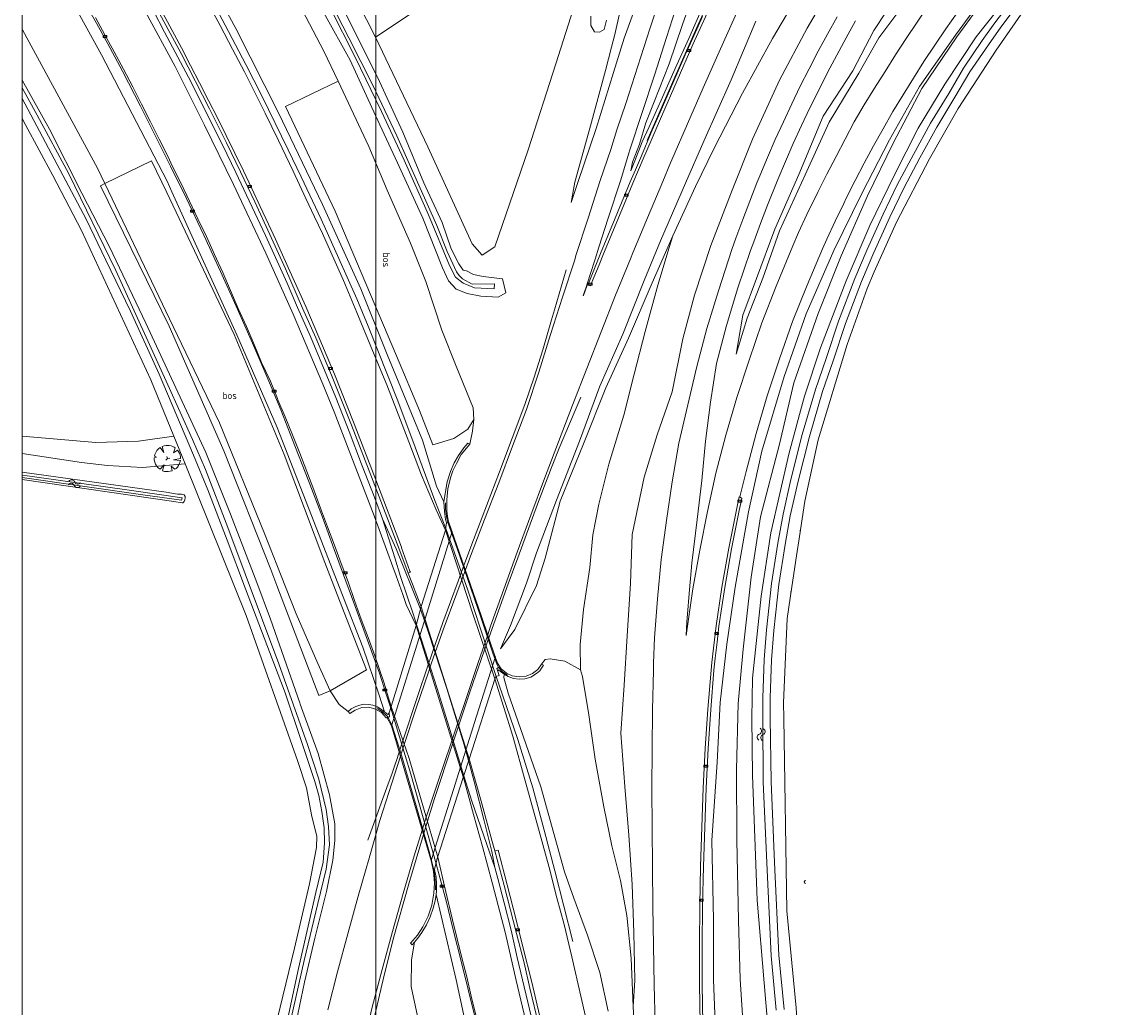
# Model space of a CAD drawing. Header units: metres. Extents: x 232777 to 233627, y 552866 to 554495.
# Tile 12 of 26: x 232778 to 233059, y 553926 to 554177. Entities that reach past the tile are written whole.
import ezdxf
from ezdxf.enums import TextEntityAlignment as Align

# ---------------------------------------------------------------- set-up
doc = ezdxf.new("R2010")
doc.units = ezdxf.units.M
doc.layers.get('0').update_dxf_attribs({"color": 251, "lineweight": 13})
doc.layers.get('Defpoints').update_dxf_attribs({"color": 241, "lineweight": 13})
for name, color, linetype, lineweight in [('B04_Kunstwerk', 7, 'Continuous', 13), ('B45_Kunstwerk_niveau1', 7, 'Continuous', 13), ('Q09_Vangrail', 251, 'BV-GELEIDERAIL', 13), ('Q20_Straatkolk_hart', 251, 'Continuous', 13), ('Q26_Boom', 76, 'Continuous', 13), ('S05_Water', 144, 'Continuous', 13), ('T02_Raster', 251, 'IE-TERREINAFSCHEIDING-KUNSTMATIG-OPEN', 13), ('T03_Hek', 251, 'IE-TERREINAFSCHEIDING-KUNSTMATIG-OPEN', 13), ('T08_Kantbos', 76, 'Continuous', 13), ('T09_Insteek_sloot', 144, 'Continuous', 13), ('T10_Cultuurscheiding', 251, 'Continuous', 13), ('T12_Taludlijn_Cultuurscheiding', 251, 'Continuous', 13), ('T13_Taludlijn', 251, 'Continuous', 13), ('T15_BGTcultuurscheiding', 251, 'Continuous', 13), ('T26_Onderdoorgang_topo', 251, 'Continuous', 13), ('V01_Kantgeslverh', 251, 'Continuous', 13), ('V25_Kantverharding_niveau1', 251, 'Continuous', 13), ('W11_Waterlijn', 144, 'Continuous', 13)]:
    doc.layers.add(name, color=color, linetype=linetype, lineweight=lineweight)
doc.layers.add('Z04_Bosaanduiding', color=7, linetype='Continuous')
doc.styles.add('NLCS-ISO', font='NLCS-ISO.ttf', dxfattribs={"height": 2.5})
doc.linetypes.add('BV-GELEIDERAIL', pattern='A,10,-3,[108,NLCS.SHX,S=1,R=0,X=0,Y=0],-3', length=16)
doc.linetypes.add('IE-TERREINAFSCHEIDING-KUNSTMATIG-OPEN', pattern='A,7,-1.5,[67,NLCS.SHX,S=0.75,R=0,X=0,Y=0],-1.5', length=10)

# ---------------------------------------------------------------- blocks, each defined once
blk = doc.blocks.new('Q26_boom')
for p, q in [((-0.17, -0.18), (0, 0)), ((0, 0), (-0.07, 0.2)), ((0, 0), (0.26, 0.05))]:
    blk.add_line(p, q)
blk.add_lwpolyline([(0.7, 1.14), (0.8, 1.07), (0.61, 0.58), (1.03, 0.85), (1.16, 0.66), (1.23, 0.54), (1.29, 0.36), (1.33, 0.16), (1.33, 0.01), (0.61, -0.15), (1.32, -0.21), (1.27, -0.41), (1.21, -0.58), (1.12, -0.73), (1.02, -0.87), (0.88, -1.01), (0.76, -1.1), (0.37, -0.78), (0.5, -1.24), (0.3, -1.3), (0.08, -1.33), (-0.11, -1.33), (-0.28, -1.31), (-0.49, -1.24), (-0.34, -0.66), (-0.75, -1.1), (-0.95, -0.94), (-1.1, -0.76), (-1.21, -0.57), (-1.29, -0.37), (-1.33, -0.15), (-1.33, 0.06), (-1.1, 0.12), (-1.31, 0.22), (-1.26, 0.42), (-1.19, 0.61), (-1.07, 0.8), (-0.91, 0.97), (-0.72, 1.12), (-0.36, 0.6), (-0.54, 1.22), (-0.33, 1.3), (-0.14, 1.33), (0.05, 1.33), (0.19, 1.32), (0.37, 1.28), (0.55, 1.22)], close=True)
blk = doc.blocks.new('Q20_STRAATKOLK_HART')
at = {"color": 0}
for p, q in [((-0.5, 0.25), (-0.5, -0.25)), ((0.5, 0.25), (-0.5, 0.25)), ((0.5, 0.25), (0.5, -0.25)), ((0.5, -0.25), (-0.5, -0.25))]:
    blk.add_line(p, q, dxfattribs=at)
blk.add_circle((0, 0), 0.245, dxfattribs=at)
blk = doc.blocks.new('S05')
for centre, start, end in [((-0.75, 0.05), 28.0726, 151.9276), ((0.75, 0.85), 208.0726, 331.9276), ((-0.75, -0.85), 28.0726, 151.9276), ((0.75, -0.05), 208.0726, 331.9276)]:
    blk.add_arc(centre, 0.85, start, end)

msp = doc.modelspace()

# ---------------------------------------------------------------- linework, layer by layer
at = {"layer": 'B04_Kunstwerk'}
for points in [[(232885.85, 554049.63), (232885.53, 554050.55), (232885.29, 554052.56), (232885.14, 554055.04), (232885.44, 554057.15), (232885.98, 554060.08), (232886.82, 554062.72), (232887.74, 554064.92), (232888.86, 554066.84), (232890.21, 554068.72), (232891.27, 554069.96), (232891.72, 554069.7), (232889.58, 554067.03), (232888.32, 554064.73), (232887.42, 554062.86), (232886.84, 554061.15), (232886.16, 554058.28), (232885.87, 554055.49), (232885.88, 554052.63), (232886.14, 554050.74), (232886.44, 554049.78)], [(232899.35, 554013), (232899.73, 554012.56), (232901.06, 554011.42), (232902.54, 554010.76), (232904.29, 554010.5), (232906.05, 554010.66), (232907.71, 554011.31), (232909.01, 554012.34), (232909.96, 554013.74), (232910.46, 554013.45), (232909.99, 554012.66), (232909.53, 554012.03), (232908.7, 554011.32), (232907.27, 554010.44), (232905.72, 554010.01), (232904.33, 554009.89), (232902.84, 554010.1), (232901.49, 554010.57), (232900.49, 554011.16), (232899.52, 554011.83), (232899.02, 554012.3), (232898.85, 554011.84)], [(232870.75, 554000.05), (232870.5, 554000.1), (232869.28, 554001.39), (232867.79, 554002.3), (232866.08, 554002.75), (232864.3, 554002.65), (232862.55, 554002.03), (232861.2, 554001.16), (232860.77, 554001.67), (232861.52, 554002.32), (232862.72, 554002.96), (232863.75, 554003.32), (232864.87, 554003.5), (232866.04, 554003.44), (232867.09, 554003.29), (232868.18, 554002.9), (232869.02, 554002.39), (232870.04, 554001.58), (232870.85, 554000.89), (232871.22, 554001.34)], [(232882.85, 553961.09), (232883.16, 553959.5), (232883.28, 553957.82), (232883.26, 553956.05), (232883.15, 553955.1), (232882.9, 553953.51), (232882.38, 553951.62), (232881.64, 553949.46), (232880.71, 553947.41), (232879.54, 553945.43), (232878.53, 553943.98), (232877.65, 553942.99), (232877.1, 553942.35), (232876.66, 553942.74), (232878.4, 553944.78), (232879.82, 553946.9), (232881.13, 553949.57), (232882.04, 553952.38), (232882.62, 553955.43), (232882.72, 553958.09), (232882.47, 553960.95)]]:
    msp.add_lwpolyline(points, dxfattribs=at)
at = {"layer": 'B45_Kunstwerk_niveau1'}
for points in [[(232871.22, 554001.34), (232871.77, 554002.94), (232878.1, 554023.57), (232879.39, 554028.37), (232885.58, 554047.84), (232885.85, 554049.63)], [(232885.85, 554049.63), (232886.19, 554049.72), (232886.44, 554049.78)], [(232886.44, 554049.78), (232894.6, 554026.1), (232898.22, 554015.61), (232898.77, 554014.01), (232899.35, 554013)], [(232899.35, 554013), (232899.08, 554012.87), (232898.59, 554012.64), (232899.18, 554010.82), (232898.33, 554010.54), (232898.09, 554009.91), (232891.58, 553989.58), (232890.06, 553984.92), (232883.56, 553964.56), (232882.74, 553961.58), (232882.85, 553961.09)], [(232870.75, 554000.05), (232870.96, 554000.17)], [(232870.96, 554000.17), (232871.35, 554000.4), (232871.22, 554001.34)], [(232882.47, 553960.95), (232881.97, 553963.46), (232871.79, 553998.06), (232870.75, 554000.05)], [(232882.68, 553961.03), (232882.47, 553960.95)], [(232882.85, 553961.09), (232882.68, 553961.03)]]:
    msp.add_lwpolyline(points, dxfattribs=at)
at = {"layer": 'Defpoints'}
for points in [[(232777.83, 552874.49), (232777.83, 554490.49), (233626.33, 554490.49), (233626.33, 552874.49)], [(232867.83, 554400.49), (233536.33, 554400.49), (233536.33, 552964.49), (232867.83, 552964.49)]]:
    msp.add_lwpolyline(points, close=True, dxfattribs=at)
at = {"layer": 'Q09_Vangrail'}
for points in [[(232949.83, 554176.45), (232957.35, 554193.01)], [(232829.52, 554176.26), (232824.32, 554186.11)], [(232796.73, 554176.78), (232792.77, 554183.85)], [(232814.1, 554174.52), (232811.25, 554179.89)], [(232800.14, 554170.56), (232796.73, 554176.78)], [(232820.87, 554161.82), (232814.1, 554174.52)], [(232834.72, 554166.27), (232829.52, 554176.26)], [(232943.93, 554163.08), (232949.83, 554176.45)], [(232803.39, 554164.59), (232800.14, 554170.56)], [(232838.83, 554158.31), (232834.72, 554166.27)], [(232807.92, 554155.71), (232803.39, 554164.59)], [(232936.89, 554146.9), (232943.93, 554163.08)], [(232823.82, 554155.73), (232820.87, 554161.82)], [(232845.56, 554144.58), (232838.83, 554158.31)], [(232812.14, 554147.37), (232807.92, 554155.71)], [(232828.8, 554145.81), (232823.82, 554155.73)], [(232815.59, 554140.43), (232812.14, 554147.37)], [(232832.24, 554138.79), (232828.8, 554145.81)], [(232848.82, 554137.73), (232845.56, 554144.58)], [(232819.54, 554132.37), (232815.59, 554140.43)], [(232839.75, 554122.79), (232832.24, 554138.79)], [(232853.96, 554126.94), (232848.82, 554137.73)], [(232824.08, 554122.82), (232819.54, 554132.37)], [(232858.44, 554116.96), (232853.96, 554126.94)], [(232828.32, 554113.63), (232824.08, 554122.82)], [(232845.24, 554110.63), (232839.75, 554122.79)], [(232862.97, 554106.67), (232858.44, 554116.96)], [(232832.34, 554104.76), (232828.32, 554113.63)], [(232913.26, 554103.9), (232916.24, 554114.06)], [(232847.92, 554104.45), (232845.24, 554110.63)], [(232837.08, 554094.03), (232832.34, 554104.76)], [(232851.24, 554097.09), (232847.92, 554104.45)], [(232865.87, 554099.71), (232862.97, 554106.67)], [(232911.43, 554097.51), (232912.54, 554101.34)], [(232912.54, 554101.34), (232913.26, 554103.9)], [(232873.25, 554081.17), (232865.87, 554099.71)], [(232857.64, 554081.52), (232851.24, 554097.09)], [(232910.29, 554093.67), (232911.43, 554097.51)], [(232840.35, 554086.33), (232837.08, 554094.03)], [(232908.11, 554086.69), (232910.29, 554093.67)], [(232843.63, 554078.41), (232840.35, 554086.33)], [(232905.74, 554079.74), (232908.11, 554086.69)], [(232914.48, 554068.63), (232919.95, 554081.67)], [(232861.02, 554072.89), (232857.64, 554081.52)], [(232877.22, 554070.51), (232873.25, 554081.17)], [(232899.33, 554062.61), (232905.74, 554079.74)], [(232846.66, 554070.76), (232843.63, 554078.41)], [(232850.58, 554060.61), (232846.66, 554070.76)], [(232864.22, 554064.56), (232861.02, 554072.89)], [(232882.82, 554055.32), (232877.22, 554070.51)], [(232912.5, 554063.74), (232914.48, 554068.63)], [(232867.61, 554055.91), (232864.22, 554064.56)], [(232892.7, 554045.32), (232899.33, 554062.61)], [(232908.98, 554054.42), (232912.5, 554063.74)], [(232854.26, 554051.13), (232850.58, 554060.61)], [(232869.56, 554050.7), (232867.61, 554055.91)], [(232885.64, 554048.21), (232882.82, 554055.32)], [(232903.92, 554040.79), (232908.98, 554054.42)], [(232857.27, 554042.88), (232854.26, 554051.13)], [(232872.64, 554040.78), (232869.56, 554050.7)], [(232873.03, 554043.02), (232869.56, 554050.7)], [(232891.25, 554032.57), (232885.64, 554048.21)], [(232890.23, 554038.79), (232892.7, 554045.32)], [(232859.6, 554036.45), (232857.27, 554042.88)], [(232879.04, 554028.17), (232873.03, 554043.02)], [(232874.14, 554036.01), (232872.64, 554040.78)], [(232901.48, 554034.12), (232903.92, 554040.79)], [(232862.2, 554029.32), (232859.6, 554036.45)], [(232875.72, 554031.27), (232874.14, 554036.01)], [(232896.56, 554020.41), (232901.48, 554034.12)], [(232877.29, 554026.52), (232875.72, 554031.27)], [(232894.48, 554022.74), (232891.25, 554032.57)], [(232866.04, 554018.89), (232862.2, 554029.32)], [(232878.16, 554023.79), (232877.29, 554026.52)], [(232879.21, 554027.71), (232879.05, 554028.16)], [(232881.26, 554021.76), (232879.21, 554027.71)], [(232880.37, 554017), (232878.16, 554023.79)], [(232898.48, 554010.59), (232894.48, 554022.74)], [(232885.91, 554007.51), (232881.26, 554021.76)], [(232868.77, 554011.4), (232866.04, 554018.89)], [(232883.43, 554007.49), (232880.37, 554017)], [(232870.41, 554006.37), (232868.77, 554011.4)], [(232898.48, 554010.59), (232900.09, 554005.95)], [(232871.63, 554002.55), (232870.41, 554006.37)], [(232886.43, 553997.95), (232883.43, 554007.49)], [(232890.28, 553993.16), (232885.91, 554007.51)], [(232900.09, 554005.95), (232904, 553994.55)], [(232871.63, 554002.55), (232873.83, 553995.24)], [(232890.19, 553985.34), (232886.43, 553997.95)], [(232873.83, 553995.24), (232876.73, 553985.73)], [(232904, 553994.55), (232907.76, 553982.22)], [(232891.45, 553989.2), (232890.28, 553993.16)], [(232872.76, 553988.28), (232873.07, 553989.19)], [(232873.07, 553989.19), (232873.77, 553991.32)], [(232892.95, 553983.53), (232891.45, 553989.2)], [(232872.76, 553988.28), (232871.9, 553985.76)], [(232871.9, 553985.76), (232870.99, 553983.25)], [(232876.73, 553985.73), (232883.22, 553962.93)], [(232892.29, 553978.82), (232890.19, 553985.34)], [(232895.39, 553973.83), (232892.95, 553983.53)], [(232870.99, 553983.25), (232869.63, 553979.52)], [(232907.76, 553982.22), (232910.69, 553971.49)], [(232869.63, 553979.52), (232865.77, 553968.96)], [(232896.75, 553965.85), (232892.29, 553978.82)], [(232897.37, 553966.03), (232895.39, 553973.83)], [(232876.24, 553957.87), (232879.94, 553970.35)], [(232910.69, 553971.49), (232913.35, 553961.17)], [(232898.13, 553961.98), (232896.75, 553965.85)], [(232898.13, 553961.98), (232897.37, 553966.03)], [(232883.22, 553962.93), (232884.14, 553959.4)], [(232898.13, 553961.98), (232898.84, 553959.21)], [(232913.35, 553961.17), (232917.98, 553943.15)], [(232884.14, 553959.4), (232885.69, 553953.49)], [(232898.84, 553959.21), (232900.52, 553952.97)], [(232872.28, 553943.73), (232876.24, 553957.87)], [(232885.69, 553953.49), (232887.55, 553945.8)], [(232900.52, 553952.97), (232902.23, 553946.06)], [(232887.55, 553945.8), (232889.54, 553938.15)], [(232902.23, 553946.06), (232903.83, 553939.1)], [(232870.94, 553938.61), (232872.28, 553943.73)], [(232870.94, 553938.61), (232870.28, 553935.96)], [(232903.83, 553939.1), (232907.82, 553922)], [(232870.28, 553935.96), (232869.68, 553933.47)], [(232889.54, 553938.15), (232891.31, 553930.93)], [(232869.68, 553933.47), (232868.74, 553929.51)], [(232891.31, 553930.93), (232893.58, 553921.7)], [(232868.74, 553929.51), (232865.75, 553916.38)]]:
    msp.add_lwpolyline(points, dxfattribs=at)
at = {"layer": 'T02_Raster'}
for points in [[(232920.61, 554188.29), (232913.63, 554166.45), (232906.62, 554144.58), (232898.14, 554119.91), (232894.87, 554117.78), (232892.35, 554120.69), (232881.02, 554145.32), (232867.73, 554173.21), (232860.8, 554186.97)], [(232975.84, 554047.7), (232975.74, 554047.72)], [(232973.33, 554032.15), (232973.47, 554032.13)]]:
    msp.add_lwpolyline(points, dxfattribs=at)
at = {"layer": 'T03_Hek'}
for points in [[(232885.54, 554054.78), (232885.57, 554053.16)], [(232885.57, 554053.16), (232885.87, 554050.78)], [(232885.87, 554050.78), (232886.19, 554049.72)], [(232886.19, 554049.72), (232888.5, 554043.12)], [(232888.5, 554043.12), (232893.82, 554027.87)], [(232893.82, 554027.87), (232894.39, 554026.16)], [(232894.39, 554026.16), (232897.6, 554016.54)], [(232897.6, 554016.54), (232898.68, 554013.51)], [(232898.68, 554013.51), (232899.08, 554012.87)], [(232899.08, 554012.87), (232899.29, 554012.58)], [(232899.29, 554012.58), (232900.1, 554011.8)], [(232900.1, 554011.8), (232901.37, 554010.95)], [(232869.64, 554001.54), (232868.29, 554002.43)], [(232870.62, 554000.54), (232869.64, 554001.54)], [(232870.96, 554000.17), (232870.62, 554000.54)], [(232871.92, 553998.28), (232870.96, 554000.17)], [(232874.33, 553990.53), (232871.92, 553998.28)], [(232878.26, 553977.11), (232874.33, 553990.53)], [(232881.54, 553965.47), (232878.26, 553977.11)], [(232882.68, 553961.03), (232881.54, 553965.47)], [(232882.96, 553958.57), (232882.68, 553961.03)], [(232882.98, 553956.34), (232882.96, 553958.57)]]:
    msp.add_lwpolyline(points, dxfattribs=at)
at = {"layer": 'T08_Kantbos'}
for points in [[(232892.76, 554075.97), (232891.22, 554073.52), (232887.64, 554071.13), (232882.34, 554069.55), (232878.91, 554078.29), (232873.11, 554092.17), (232857.46, 554128.94), (232844.81, 554155.62), (232858.26, 554162.01), (232866.03, 554145.4), (232870.73, 554134.29), (232876.63, 554120.82), (232880.53, 554111.1), (232884.62, 554098.65), (232888.29, 554089.55), (232892.56, 554078.97), (232892.76, 554075.97)], [(232798.9, 554135.97), (232810.76, 554141.8), (232814.62, 554133.7), (232831.79, 554097.57), (232844.53, 554067.06), (232854.88, 554039.61), (232858.03, 554031.46), (232865.43, 554012.31), (232856.24, 554006.93)], [(232856.24, 554006.93), (232853.29, 554005.71), (232842.67, 554033.7), (232841.11, 554037.79), (232829.19, 554067.96), (232815.26, 554099.73), (232811.45, 554107.51), (232797.8, 554135.43), (232798.9, 554135.97)], [(232777.83, 554071.75), (232796.59, 554070.09), (232807.49, 554070.44), (232816.43, 554071.71)], [(232777.83, 554067.35), (232792.94, 554065.02), (232799.54, 554064.25), (232808.47, 554063.76), (232819.34, 554064.7)]]:
    msp.add_lwpolyline(points, dxfattribs=at)
at = {"layer": 'T09_Insteek_sloot'}
for points in [[(232856.54, 554186.64), (232862.99, 554173.47), (232868.26, 554163.06), (232874.66, 554149.03), (232880.05, 554136.18), (232884.73, 554126.08), (232886.97, 554119.37), (232888.95, 554115.55), (232890.07, 554113.94), (232890.86, 554113.77)], [(232968.38, 553911.62), (232964.88, 553953.7), (232963.68, 553985.48), (232963.51, 554000), (232963.66, 554010.16), (232965.85, 554031.01), (232968.3, 554047.16), (232972.88, 554067.17), (232975.63, 554077.19), (232976.91, 554081.87), (232980.95, 554094.17), (232987.49, 554111.24), (232993.54, 554125.28), (232999.68, 554138.05), (233005.84, 554150.06), (233012.55, 554161.23), (233020.59, 554173.29), (233028.43, 554183.32)], [(232969.7, 553925.7), (232968.41, 553939.52), (232967.3, 553963.18), (232966.41, 553983.8), (232966.26, 554000), (232966.28, 554005.18), (232966.65, 554014.91), (232967.24, 554022.49), (232968.48, 554034.27), (232970.13, 554044.47), (232971.43, 554051.87), (232973.45, 554060.68), (232976.33, 554072.15), (232979.69, 554083.63), (232982.39, 554091.52), (232985.58, 554100.99), (232989.67, 554111.81), (232992.8, 554119.19), (232996.89, 554128.2), (233000.49, 554135.68), (233004.6, 554143.4), (233008.96, 554151.31), (233013.57, 554158.93), (233017.36, 554165.38), (233022.13, 554172.38), (233025.35, 554176.87), (233030.3, 554183.46)], [(232890.86, 554113.77), (232892.68, 554112.84), (232895.16, 554112.32), (232900.02, 554111.74), (232900.88, 554108.19), (232898.96, 554107.08), (232894.52, 554107.32), (232891.09, 554107.99), (232888.29, 554109.11), (232886.36, 554111.22), (232884.78, 554114.51), (232879.81, 554127.22), (232873.31, 554141.23), (232867.72, 554153.34), (232861.27, 554167.34), (232854.58, 554179.4)], [(232922.54, 554178.54), (232922.55, 554176.21), (232923.47, 554174.62), (232924.75, 554174.47), (232925.96, 554175.16), (232926.54, 554177.56)], [(232847.12, 553920.6), (232849.71, 553932.79), (232852.35, 553944.02), (232855.29, 553955.89), (232856.86, 553963.83), (232857.4, 553968.83), (232857.36, 553973.1), (232856.08, 553980.48), (232853.15, 553990.98), (232849.26, 554001.69), (232848.59, 554003.56), (232848.49, 554003.84), (232841.06, 554025.17), (232837.52, 554034.45), (232830.87, 554051.89), (232824.59, 554067.55), (232809.35, 554100.5), (232800.09, 554119.93), (232793.07, 554133.53), (232784.82, 554149.82), (232777.83, 554162.28)], [(232777.83, 554152.52), (232778.67, 554150.95), (232785.65, 554138.01), (232792.99, 554124.04), (232810.55, 554086.06), (232816.43, 554071.71)], [(232816.43, 554071.71), (232819.34, 554064.7)], [(232777.83, 554062.6), (232814.52, 554057.44), (232817.34, 554057), (232818.37, 554056.97), (232819.07, 554056.76), (232819.29, 554056.39), (232819.31, 554055.99), (232819.27, 554055.54), (232819.07, 554055.07), (232818.7, 554054.77), (232818.57, 554054.76), (232816.43, 554055.14)], [(232819.34, 554064.7), (232834.83, 554026.1), (232848.03, 553988.92), (232850.19, 553982.24), (232851.49, 553975.38), (232852.81, 553969.87), (232852.73, 553967.08), (232850.92, 553957.8), (232847.11, 553941.5), (232842.77, 553923.29), (232840.66, 553911.93), (232839.52, 553906.04)], [(232816.43, 554055.14), (232777.83, 554060.69)]]:
    msp.add_lwpolyline(points, dxfattribs=at)
at = {"layer": 'T09_Insteek_sloot', "flags": 128}
msp.add_lwpolyline([(233031.78, 554182.32), (233026.86, 554175.77), (233023.66, 554171.31), (233018.93, 554164.38), (233015.17, 554157.97), (233010.57, 554150.37), (233006.24, 554142.51), (233002.16, 554134.84), (232998.58, 554127.41), (232994.51, 554118.44), (232991.4, 554111.11), (232987.34, 554100.36), (232984.16, 554090.92), (232981.47, 554083.06), (232978.13, 554071.66), (232975.27, 554060.24), (232973.26, 554051.49), (232971.97, 554044.16), (232970.33, 554034.02), (232969.1, 554022.32), (232968.52, 554014.81), (232968.14, 554005.14), (232968.13, 554000), (232968.41, 553983.85), (232969.29, 553963.27), (232970.4, 553939.66), (232971.69, 553925.87)], dxfattribs=at)
at = {"layer": 'T09_Insteek_sloot'}
msp.add_arc((232977.17, 553958.3), 0.364, 82.9749, 262.9749, dxfattribs=at)
at = {"layer": 'T10_Cultuurscheiding'}
msp.add_lwpolyline([(232928.4, 554213.78), (232920.61, 554188.29), (232913.63, 554166.45), (232906.62, 554144.58), (232898.14, 554119.91), (232894.87, 554117.78), (232892.35, 554120.69), (232881.02, 554145.32), (232867.73, 554173.21), (232907.63, 554199.9), (232928.4, 554213.78)], dxfattribs=at)
at = {"layer": 'T12_Taludlijn_Cultuurscheiding'}
for points in [[(233046.68, 554288.92), (233046.24, 554282.53), (233044.9, 554270.66), (233042.16, 554259.66), (233038.16, 554248.17), (233034.39, 554239.87), (233026.8, 554226.45), (233019.13, 554214.45), (233013.46, 554206.05), (233011.52, 554203.49), (233009.39, 554201.22), (233007.67, 554198.21), (233006.87, 554195.32), (233005.87, 554192.59), (233000.84, 554184.48), (232994.53, 554174.92), (232989.21, 554164.7), (232981.61, 554153.17), (232975.46, 554138.26), (232969.36, 554124.37), (232964.67, 554111.83), (232961.17, 554102.48), (232959.54, 554092.59)], [(232885.14, 554055.04), (232883.3, 554059.03), (232879.69, 554070.68), (232870.74, 554092.48), (232864.02, 554109.21), (232854.26, 554130.7), (232843.11, 554154.01), (232832.24, 554175.43), (232819.71, 554198.5), (232810.87, 554214.34), (232797.02, 554237.87), (232783.55, 554258.62), (232777.83, 554267.33)], [(232917.49, 554131.2), (232919.33, 554136.48), (232923.88, 554149.96), (232928.33, 554164.24), (232930.97, 554173), (232934.75, 554183.36), (232938.83, 554195.56), (232942.75, 554208.02), (232945.33, 554216.3), (232947.67, 554224.09), (232948.39, 554227.95)], [(233053.36, 554219.71), (233049.42, 554215.9), (233038.05, 554203.51), (233025.71, 554188.08), (233015.27, 554173.77), (233006.12, 554160.67), (232998.48, 554147.15), (232991.44, 554133.43), (232984.38, 554118.95), (232977.32, 554102.87), (232971.69, 554086.87), (232966.01, 554067.9), (232962.64, 554052.44), (232959.23, 554033.28), (232957.09, 554018.79), (232955.4, 554003.97), (232954.67, 553988.78), (232953.3, 553968.85), (232953.76, 553948.69), (232953.76, 553933.38), (232954.43, 553916.1)], [(232980.39, 554102.92), (232986.25, 554117.58), (232992.9, 554132.9), (232999.41, 554146.24), (233006.75, 554160.19), (233015.63, 554173.35), (233026.33, 554187.95), (233038.31, 554203), (233050.14, 554215.51), (233053.17, 554218.53)], [(232777.83, 554204.79), (232781.38, 554198.99), (232798.06, 554168.7), (232814.73, 554136.59), (232815.94, 554133.91), (232832.45, 554097.48), (232842.69, 554073.95), (232854.02, 554044.98), (232859.22, 554031.66), (232859.38, 554031.26), (232864.56, 554018.02), (232868.67, 554005.79), (232870.04, 554001.58)], [(232933.31, 553926.65), (232933.73, 553933.26), (232933.46, 553945.41), (232933.05, 553957.69), (232932.22, 553970.17), (232931.19, 553982.6), (232930.19, 553996.17), (232931.05, 554008.4), (232931.78, 554020.88), (232932.58, 554034.2), (232933.07, 554046.71), (232936.13, 554061.31), (232939.4, 554072.09), (232943.23, 554083.04), (232945.97, 554096.52), (232948.92, 554107.56), (232953.06, 554120.2), (232958.46, 554134.3), (232963.69, 554147.25), (232970.56, 554162.32), (232977.61, 554175.54), (232985.86, 554189.73)], [(232951.11, 554181.22), (232947.46, 554172.91), (232943.96, 554165.22), (232940.39, 554157.17), (232937.39, 554150.43), (232935.63, 554146.56), (232933.7, 554141.78), (232932.68, 554139.25)], [(232899.57, 554017.63), (232902.08, 554023.55), (232906.15, 554034.32), (232908.7, 554042.02), (232913.78, 554055.41), (232919.66, 554070.41), (232924.79, 554084.41), (232930.63, 554097.64), (232936.1, 554111.34), (232940.27, 554121.39), (232946.6, 554136.05), (232951.28, 554146.76), (232958.27, 554162.38), (232964.54, 554177.28)], [(232961.3, 553921.81), (232960.51, 553933.57), (232960.14, 553948.48), (232959.71, 553968.91), (232959.58, 553986.89), (232960.02, 554003.69), (232961.25, 554017.5), (232963.28, 554035.83), (232965.68, 554051.2), (232970.5, 554069.71), (232974.17, 554085.28), (232980.39, 554102.92)], [(232926.92, 553925.44), (232924.82, 553935.23), (232921.71, 553944.75), (232918.23, 553954.15), (232915.85, 553960.88), (232909.79, 553982.5), (232901.54, 554006.34), (232900.39, 554010.3), (232900.49, 554011.16)]]:
    msp.add_lwpolyline(points, dxfattribs=at)
at = {"layer": 'T13_Taludlijn'}
for points in [[(233019.97, 554313.57), (233016.65, 554310.71), (233014.25, 554308.93), (233009.99, 554304.74), (233000.77, 554294.81), (232991.05, 554281.82), (232983.27, 554269.67), (232976.85, 554258.36), (232971.71, 554248.36), (232965.08, 554235.18), (232961.26, 554224.43), (232957.22, 554212.26), (232955.09, 554205.47), (232952.41, 554196.05), (232949.04, 554185.62), (232945.82, 554176.47), (232942.44, 554166.48), (232938.68, 554156.82), (232936.55, 554151.4), (232934.9, 554146.02), (232933.16, 554141.45), (232932.68, 554139.25)], [(233048.24, 554286.57), (233047.79, 554281.87), (233046.85, 554270.89), (233043.74, 554258.47), (233039.9, 554247.73), (233035.81, 554239.02), (233029.27, 554226.44), (233020.62, 554212.94), (233016.06, 554205.54), (233014.27, 554203.69), (233013.15, 554202.04), (233011.39, 554199.92), (233010.06, 554197.13), (233009.29, 554194.59), (233008.8, 554192.03), (233003.66, 554183.62), (232995.77, 554173.05), (232990.69, 554164.1), (232983.18, 554151.61), (232977.05, 554138.22), (232970.49, 554123.97), (232966.28, 554111.88), (232962.34, 554101.72), (232959.54, 554092.59)], [(232943.39, 554122.72), (232949.13, 554135.25), (232953.93, 554145.01), (232961.08, 554158.96), (232968.77, 554172.92), (232976.14, 554185.45), (232984.28, 554198.74), (232992.24, 554210.63), (233000.42, 554223.03), (233010.32, 554236.25), (233018.01, 554247.15), (233023.96, 554256.7), (233029.62, 554263.32)], [(232801.04, 554260.89), (232806.15, 554253.41), (232813.08, 554242.13), (232820.74, 554230.01), (232829.13, 554215.96), (232834.78, 554206.22), (232842.42, 554192.55), (232848.16, 554181.94), (232854.59, 554169.67), (232858.26, 554162.01)], [(232917.49, 554131.2), (232918.5, 554136.32), (232922.44, 554150.63), (232926.29, 554164.79), (232927.82, 554170.71), (232928.61, 554173.93), (232929.9, 554179.59), (232931.46, 554183.77), (232936.2, 554197.09), (232939.96, 554208.57), (232943.44, 554217.48), (232946.37, 554224), (232948.39, 554227.95)], [(232856.24, 554006.93), (232853.05, 554013.86), (232847.56, 554026.48), (232844.84, 554033.38), (232839.48, 554046.99), (232828.02, 554075.09), (232816.31, 554099.59), (232798.9, 554135.97), (232797, 554139.93), (232777.93, 554175.09), (232777.83, 554175.27)], [(232899.57, 554017.63), (232903.18, 554022.56), (232908.69, 554033.77), (232910.92, 554040.72), (232914.77, 554055.18), (232920.7, 554069.73), (232926.35, 554083.99), (232932.15, 554096.66), (232938.14, 554110.69), (232943.39, 554122.72)], [(232943.39, 554122.72), (232942.49, 554119.75), (232939.58, 554110.17), (232936.33, 554098.36), (232933.59, 554087.48), (232930.96, 554077.07), (232927.15, 554064.57), (232924.59, 554054.39), (232923.06, 554046.6), (232922.29, 554038.33), (232920.66, 554027.63), (232919.82, 554018.74), (232919.93, 554012.29)], [(232892.76, 554075.97), (232892.42, 554072.96), (232891.72, 554069.7)], [(232909.96, 554013.74), (232910.93, 554014.89), (232912.19, 554015.11), (232915.88, 554014.46), (232919.93, 554012.29)], [(232919.93, 554012.29), (232920.38, 554010.58), (232921.98, 554000.86), (232923.66, 553989.58), (232925.85, 553977.43), (232927.89, 553967.47), (232930.1, 553958.64), (232931.72, 553949.77), (232932.75, 553938.9), (232933.31, 553926.65)], [(232860.77, 554001.67), (232858.51, 554003.44), (232856.24, 554006.93)], [(232894.12, 553906.28), (232888.23, 553933.44), (232883.15, 553955.1)], [(232877.65, 553942.99), (232876.92, 553938.51), (232876.86, 553931.71), (232878.4, 553924.2)], [(232933.31, 553926.65), (232934.16, 553911.26), (232934.78, 553897.54), (232935.6, 553886.45), (232936.23, 553874.77), (232937.43, 553860.55), (232937.79, 553851.17), (232938.97, 553836.47), (232939.76, 553828.61), (232940.59, 553818.55), (232941.71, 553808.7), (232942.16, 553803.72), (232942.45, 553798.51), (232941.54, 553797.94)]]:
    msp.add_lwpolyline(points, dxfattribs=at)
at = {"layer": 'T15_BGTcultuurscheiding'}
for points in [[(233036.12, 554184.99), (233025.61, 554169.88), (233015.98, 554155.04), (233008.68, 554142.27), (233000.28, 554126.16), (232994.63, 554113.53), (232992.86, 554109.32), (232987.77, 554095.07), (232980.36, 554070.8), (232977.01, 554055.16), (232975.6, 554046.16)], [(233036.12, 554184.99), (233025.61, 554169.88)], [(233025.61, 554169.88), (233015.98, 554155.04)], [(233015.98, 554155.04), (233008.68, 554142.27)], [(233008.68, 554142.27), (233000.28, 554126.16)], [(233000.28, 554126.16), (232994.63, 554113.53)], [(232992.86, 554109.32), (232987.77, 554095.07)], [(232987.77, 554095.07), (232980.36, 554070.8)], [(232980.36, 554070.8), (232977.01, 554055.16)], [(232977.01, 554055.16), (232975.6, 554046.16)], [(232975.6, 554046.16), (232974.83, 554041.25), (232973.66, 554033.38)], [(232973.66, 554033.38), (232972.45, 554025.29), (232971.58, 554003.84), (232971.64, 554000), (232972.37, 553950.92), (232974.76, 553926.31), (232976.9, 553889.45), (232977.35, 553882.52), (232977.45, 553882.36), (232977.57, 553882.21), (232977.7, 553882.07)], [(232973.66, 554033.38), (232972.45, 554025.29)], [(232971.58, 554003.84), (232971.64, 554000)], [(232971.64, 554000), (232972.37, 553950.92)], [(232972.37, 553950.92), (232974.76, 553926.31)], [(232974.76, 553926.31), (232976.9, 553889.45)]]:
    msp.add_lwpolyline(points, dxfattribs=at)
at = {"layer": 'T26_Onderdoorgang_topo'}
for points in [[(232887.24, 554047.46), (232881.21, 554028.08), (232879.68, 554023.16), (232871.79, 553998.06)], [(232873.77, 553991.32), (232874.23, 553992.7), (232878.83, 554006.74), (232882.42, 554017.29), (232884.9, 554024.33), (232888.74, 554034.86), (232890.23, 554038.79)], [(232874.08, 553990.28), (232874.94, 553993.02), (232878.13, 554002.5), (232881.34, 554011.97), (232881.93, 554013.76), (232884.98, 554022.41), (232888.41, 554031.8), (232890.61, 554037.68)], [(232896.29, 554021.2), (232893.77, 554013.92), (232890.12, 554002.92), (232888.71, 553998.78), (232886.89, 553993.46), (232883.69, 553983.98), (232880.52, 553974.5), (232879.6, 553971.48)], [(232879.94, 553970.35), (232880.62, 553972.65), (232882.8, 553979.57), (232887.31, 553993.4), (232891.83, 554006.88), (232895.38, 554017.11), (232896.56, 554020.41)], [(232881.89, 553963.71), (232882.95, 553967.07), (232887.6, 553981.81), (232893.44, 554000.46), (232898.27, 554015.63)]]:
    msp.add_lwpolyline(points, dxfattribs=at)
at = {"layer": 'V01_Kantgeslverh'}
for points in [[(232777.83, 554261.17), (232778.62, 554259.97), (232783.29, 554252.87), (232787.61, 554246.28), (232792.04, 554239.35), (232795.23, 554234.05), (232799.58, 554226.87), (232804.8, 554218.21), (232808.37, 554212.14), (232812.06, 554205.72), (232815.84, 554198.93), (232820.12, 554191.28), (232824.85, 554182.5), (232828.24, 554176.19), (232831.38, 554170.15), (232834.42, 554164.42), (232836.88, 554159.52), (232839.64, 554153.88), (232843.04, 554146.98), (232846.78, 554139.15), (232850.02, 554132.15), (232852.27, 554127.51), (232854.26, 554123.32), (232859.59, 554111.32)], [(232921.69, 554110.2), (232921.75, 554110.18), (232922.46, 554109.98), (232922.65, 554110.45), (232924.62, 554115.31), (232925.78, 554118.14), (232929.41, 554126.87), (232933.25, 554136.08), (232936.12, 554142.83), (232936.55, 554143.83), (232940.51, 554153.02), (232944.5, 554162.19), (232948.52, 554171.34), (232952.6, 554180.47), (232956.75, 554189.57), (232960.91, 554198.65), (232965.13, 554207.72), (232969.43, 554216.75), (232973.87, 554225.71), (232977.22, 554232.19), (232978.99, 554235.47), (232983.87, 554244.19), (232983.76, 554244.25)], [(232876.06, 554036.86), (232873.65, 554043.21), (232867.17, 554060.31), (232861.68, 554074.55), (232856.55, 554087.24), (232852.54, 554096.75), (232849.2, 554104.31), (232844.89, 554114.31), (232840.88, 554123.03), (232837.02, 554131.33), (232833.42, 554138.93), (232829.81, 554146.35), (232825.52, 554155.02), (232818.31, 554169.11), (232811.14, 554182.38), (232805.49, 554192.56), (232796.96, 554207.73), (232790.59, 554218.59), (232783.55, 554229.87), (232782.6, 554231.38), (232779.94, 554235.61), (232777.83, 554238.96)], [(232970.37, 554202.62), (232967.56, 554196.81), (232963.41, 554187.71), (232959.27, 554178.61), (232955.2, 554169.47), (232951.11, 554160.35), (232947.14, 554151.17), (232943.17, 554141.99), (232942.84, 554141.24), (232940.86, 554136.52), (232936.97, 554127.3), (232933.25, 554118.36), (232932.61, 554116.82), (232928.8, 554107.57), (232925.15, 554098.26), (232921.51, 554088.95), (232917.9, 554079.62), (232914.29, 554070.3), (232910.71, 554060.96), (232907.23, 554051.59), (232903.77, 554042.21), (232900.42, 554032.78), (232897.04, 554023.37), (232896.29, 554021.2)], [(232796.6, 554202.25), (232802.32, 554192.4), (232809.27, 554179.67), (232816.82, 554165.73), (232824.26, 554150.82), (232831.62, 554135.74), (232839.82, 554118.27), (232846.81, 554102.74), (232854.37, 554084.99), (232857.24, 554077.89), (232867.38, 554051.48), (232870.51, 554042.87), (232872.16, 554038.5), (232873.02, 554036.15), (232873.89, 554033.81), (232874.71, 554031.45), (232875.58, 554028.9), (232878.1, 554023.57)], [(232899.1, 554059.83), (232902.62, 554069.2), (232906.17, 554078.54), (232909.32, 554088.03), (232912.29, 554097.58), (232915.36, 554107.09), (232918.43, 554116.61), (232918.75, 554117.7), (232921.82, 554127.22), (232924.91, 554136.73), (232927.59, 554144.66), (232929.14, 554149.62), (232931.42, 554156.32), (232934.48, 554165.84), (232937.56, 554175.35), (232940.66, 554184.86)], [(232944.84, 554182.62), (232941.75, 554173.11), (232938.72, 554163.58), (232935.62, 554154.07), (232932.49, 554144.58), (232932.2, 554143.75), (232930.07, 554136.69), (232926.98, 554127.18), (232924.59, 554119.78), (232923.63, 554116.73), (232922.4, 554112.89), (232921.23, 554109.41), (232920.59, 554107.48), (232920.63, 554107.47), (232921.64, 554110.12), (232921.69, 554110.2)], [(232946.97, 554024.45), (232946.77, 554020.98), (232948.48, 554032.88), (232950.25, 554042.72), (232952.22, 554052.53), (232954.35, 554062.3), (232956.9, 554071.98), (232959.67, 554081.59), (232962.79, 554091.09), (232966.04, 554100.55), (232969.65, 554109.89), (232973.9, 554120.14), (232975.39, 554123.57), (232977.48, 554128.11), (232980.36, 554133.93), (232982.58, 554138.41), (232984.91, 554142.84), (232987.26, 554147.25), (232989.56, 554151.69), (232992.11, 554155.99), (232994.73, 554160.24), (232997.39, 554164.48), (233000.07, 554168.7), (233002.79, 554172.9), (233005.56, 554177.06), (233008.37, 554181.19)], [(232871.77, 554002.94), (232870.98, 554005.43), (232869.98, 554008.86), (232868.8, 554012.35), (232867.56, 554015.82), (232865.84, 554020.52), (232864.07, 554025.19), (232862.43, 554029.92), (232860.78, 554034.64), (232858.98, 554039.3), (232857.33, 554044.02), (232855.53, 554048.69), (232853.75, 554053.36), (232852.04, 554058.06), (232850.29, 554062.74), (232848.51, 554067.41), (232846.67, 554072.06), (232844.74, 554076.68), (232842.93, 554080.94), (232842.79, 554081.28), (232840.92, 554085.92), (232838.76, 554090.44), (232836.92, 554095.08), (232834.9, 554099.65), (232832.82, 554104.2), (232830.87, 554108.81), (232828.88, 554113.39), (232826.81, 554117.95), (232824.72, 554122.48), (232822.55, 554126.99), (232820.44, 554131.53), (232818.29, 554136.04), (232816.05, 554140.51), (232814.97, 554142.76), (232812.74, 554147.24), (232810.5, 554151.71), (232808.25, 554156.18), (232805.99, 554160.63), (232803.67, 554165.06), (232801.28, 554169.46), (232798.89, 554173.85), (232796.48, 554178.23)], [(232813.68, 554179.31), (232816.03, 554174.9), (232818.37, 554170.48), (232820.69, 554166.05), (232822.99, 554161.61), (232825.26, 554157.15), (232827.51, 554152.69), (232829.77, 554148.22), (232831.96, 554143.73), (232834.15, 554139.23), (232836.3, 554134.72), (232838.43, 554130.19), (232840.54, 554125.66), (232842.32, 554121.82), (232845.55, 554114.61), (232850, 554104.75), (232853.33, 554096.92), (232857.32, 554087.51), (232862.36, 554074.82), (232867.85, 554060.57), (232874.33, 554043.47), (232874.39, 554043.32), (232876.52, 554037.41), (232876.63, 554037.09), (232876.06, 554036.86)], [(232921.69, 554110.2), (232921.92, 554110.59), (232923.5, 554114.37), (232925.02, 554118.2), (232928.7, 554127.15), (232932.56, 554136.39), (232933.89, 554139.48), (232935.39, 554143.03), (232936.45, 554145.47), (232938.16, 554149.56), (232940.15, 554154.14), (232942.8, 554160.16), (232944.5, 554164.11), (232946.57, 554168.72), (232948.73, 554173.54), (232950.91, 554178.48)], [(232989.9, 554177.39), (232987.46, 554173.03), (232985.12, 554168.61), (232982.76, 554164.21), (232980.5, 554159.75), (232978.25, 554155.28), (232976.16, 554150.75), (232974.04, 554146.21), (232972.02, 554141.64), (232970.07, 554137.04), (232967.47, 554130.52), (232965.66, 554125.86), (232963.98, 554121.15), (232963.15, 554118.92), (232959.95, 554109.45), (232957.01, 554099.9), (232954.47, 554090.23), (232952.96, 554080.35), (232951.74, 554070.43), (232950.76, 554060.48), (232949.6, 554050.55), (232948.24, 554039.38), (232947.44, 554030.68), (232947.18, 554027.42), (232946.97, 554024.45)], [(233015.7, 554179.44), (233012.84, 554175.34), (233010.04, 554171.2), (233007.28, 554167.04), (233004.59, 554162.82), (233001.95, 554158.58), (232999.37, 554154.29), (232996.93, 554149.94), (232994.47, 554145.59), (232992.08, 554141.19), (232989.78, 554136.75), (232987.51, 554132.3), (232986.91, 554130.89), (232984.66, 554126.42), (232982.59, 554121.87), (232981.5, 554119.35), (232977.54, 554110.17), (232973.87, 554100.86), (232970.56, 554091.43), (232967.4, 554081.95), (232964.56, 554072.37), (232962.01, 554062.7), (232960.48, 554056.28)], [(232982.78, 554174.03), (232985.23, 554178.38)], [(232938.92, 553922.11), (232938.68, 553932.1), (232938.45, 553942.1), (232938.3, 553952.1), (232938.2, 553962.1), (232938.13, 553972.1), (232938.08, 553982.1), (232938.12, 553992.1), (232938.21, 554002.1), (232938.45, 554012.1), (232938.5, 554014), (232938.75, 554020.39), (232939.49, 554030.36), (232940.41, 554040.32), (232941.74, 554050.23), (232943.22, 554060.12), (232944.96, 554069.97), (232947.17, 554079.73), (232949.5, 554089.45), (232952.05, 554099.13), (232955.04, 554108.67), (232958.38, 554119.25), (232959.44, 554122.13), (232961.17, 554126.82), (232964.77, 554136.15), (232965.54, 554137.96), (232967.45, 554142.58), (232969.45, 554147.17), (232971.52, 554151.72), (232973.66, 554156.24), (232975.79, 554160.76), (232978.06, 554165.21), (232980.39, 554169.64), (232982.78, 554174.03)], [(232859.59, 554111.32), (232863.02, 554103.22), (232866.99, 554093.51), (232870.59, 554084.8), (232875.51, 554072.06), (232879.41, 554061.81), (232883.15, 554052.97), (232885.56, 554047.77)], [(232890.61, 554037.68), (232891.91, 554041.17), (232895.49, 554050.51), (232899.1, 554059.83)], [(232960.48, 554056.28), (232960.31, 554056.32), (232959.55, 554053.01), (232957.6, 554043.19), (232955.87, 554033.34), (232954.43, 554023.44), (232953.74, 554017.75), (232953.34, 554014.16), (232953.14, 554012.21), (232952.3, 554002.25), (232951.66, 553992.26), (232951.14, 553982.27), (232950.76, 553972.27), (232950.42, 553962.27), (232950.23, 553952.28), (232950.14, 553942.27), (232950.18, 553932.27), (232950.36, 553922.26)], [(232960.48, 554056.28), (232960.95, 554055.89), (232960.63, 554054.34), (232960.31, 554052.85), (232958.3, 554043.07), (232956.59, 554033.22), (232955.13, 554023.35), (232954.65, 554019.32), (232954.19, 554015.26), (232953.85, 554012.16), (232953.03, 554002.19), (232952.38, 553992.22), (232951.91, 553982.23), (232951.52, 553972.25), (232951.19, 553962.25), (232950.93, 553952.26), (232950.82, 553942.26), (232950.88, 553932.26), (232951.05, 553922.27)], [(232879.37, 554028.3), (232877.12, 554034.08), (232876.06, 554036.86)], [(232898.11, 554009.97), (232902.68, 553995.4), (232905.8, 553984.05), (232909.37, 553971.25), (232911.93, 553961.98), (232913.91, 553954.28), (232915.78, 553947.46), (232917.71, 553939.26), (232919.99, 553929.25), (232922.33, 553918.92)], [(232855.59, 553925.75), (232858.09, 553935.44), (232860.69, 553945.09), (232863.35, 553954.73), (232866.14, 553964.34), (232868.88, 553973.96), (232871.93, 553983.48), (232874.08, 553990.28)], [(232929.19, 553791.15), (232928.25, 553801.1), (232926.8, 553815.53), (232925.94, 553822.95), (232924.7, 553832.87), (232923.38, 553842.78), (232921.93, 553852.66), (232920.36, 553862.54), (232918.7, 553872.4), (232916.9, 553882.23), (232915.08, 553892.06), (232914.1, 553897.4), (232912.11, 553908.12), (232910.48, 553916.19), (232909.29, 553921.81), (232907.03, 553931.31), (232905.56, 553937.69), (232903.65, 553945.23), (232900.5, 553957.4), (232898.1, 553966.19), (232897.46, 553968.56), (232894.64, 553978.84), (232891.6, 553989.65)], [(232890.1, 553984.91), (232892.65, 553975.45), (232894.95, 553967.35), (232897.48, 553957.83), (232900.78, 553945.22), (232903.55, 553933.26), (232906.31, 553921.49)], [(232879.6, 553971.48), (232877.62, 553964.93), (232874.77, 553955.35), (232872.05, 553945.73), (232869.47, 553936.07), (232866.9, 553926.41), (232864.57, 553916.68), (232862.93, 553910.45), (232862.56, 553908.79), (232860.39, 553899.03), (232858.64, 553889.18), (232856.79, 553879.35), (232855.05, 553869.5), (232853.4, 553859.65), (232851.85, 553849.77), (232850.23, 553839.92), (232848.74, 553830.03), (232847.4, 553820.12), (232846.2, 553810.2), (232845.96, 553807.83), (232844.93, 553797.88), (232843.97, 553787.94), (232843.18, 553777.97)], [(232895.45, 553914.64), (232894.49, 553919.55), (232893.28, 553924.41), (232892.11, 553929.26), (232890.96, 553934.13), (232889.75, 553938.98), (232888.53, 553943.83), (232887.3, 553948.68), (232885.52, 553956.11), (232883.58, 553964.64)], [(232898.1, 553966.19), (232898.93, 553966.39), (232901.28, 553957.61), (232903.55, 553948.65), (232905.27, 553941.83), (232907.48, 553932.82), (232909.44, 553924.38)]]:
    msp.add_lwpolyline(points, dxfattribs=at)
at = {"layer": 'V25_Kantverharding_niveau1'}
for points in [[(232885.56, 554047.77), (232892.52, 554026.48), (232898.11, 554009.97)], [(232891.6, 553989.65), (232879.37, 554028.3)], [(232878.1, 554023.57), (232890.05, 553985.07)], [(232883.58, 553964.64), (232876.33, 553989.68), (232871.77, 554002.94)]]:
    msp.add_lwpolyline(points, dxfattribs=at)
at = {"layer": 'W11_Waterlijn'}
for points in [[(232854.95, 554184.84), (232860.98, 554173.1), (232867.06, 554161.03), (232873.18, 554148.1), (232878.8, 554135.56), (232883.31, 554125.34), (232885.99, 554118.74), (232888.32, 554113.52), (232889.01, 554112.63), (232889.87, 554111.74), (232892.34, 554110.39), (232898.06, 554110.45), (232897.92, 554109.24), (232892.94, 554109.48), (232890.06, 554110.66), (232888.1, 554112.17), (232886.55, 554115.13), (232881.22, 554128.05), (232875.06, 554141.91), (232869.29, 554154.34), (232862.61, 554168.14), (232856.22, 554180.67)], [(232845.36, 553919.46), (232849.58, 553938.3), (232853.11, 553952.81), (232855.21, 553961.54), (232856.06, 553967.79), (232855.79, 553972.43), (232855.16, 553976.7), (232853.29, 553984.42), (232850.47, 553993.25), (232843.14, 554013.78), (232830.14, 554048.51), (232824.46, 554063.22), (232821.2, 554070.89), (232814.94, 554084.81), (232801.67, 554113.85), (232789.69, 554138.44), (232781.65, 554153.39), (232777.83, 554160.3)], [(232777.83, 554157.65), (232794.18, 554126.92), (232799.15, 554116.51), (232805.4, 554103.49), (232812.67, 554087.52), (232821.46, 554066.87), (232825.12, 554058.07), (232829.98, 554045.24), (232834.71, 554032.88), (232840.82, 554016.81), (232844.8, 554006.4), (232848.92, 553994.03), (232852.35, 553983.84), (232853.36, 553980.29), (232854.1, 553976.2), (232854.66, 553972.04), (232854.8, 553968.3), (232854.43, 553963.33), (232852.58, 553955.65), (232848.17, 553936.29), (232840.55, 553900.72)], [(232777.83, 554061.22), (232807.92, 554056.92), (232818.42, 554055.45), (232818.6, 554056.02), (232805.71, 554057.91), (232780.44, 554061.42), (232777.83, 554061.81)]]:
    msp.add_lwpolyline(points, dxfattribs=at)

# ---------------------------------------------------------------- block references
at = {"layer": 'Q20_Straatkolk_hart'}
for p in [(232798.93, 554173.4), (232947.43, 554169.8), (232835.74, 554135.23), (232931.57, 554133.06), (232821.2, 554129), (232922.38, 554110.37), (232856.32, 554088.95), (232841.99, 554083.17), (232960.41, 554055.16), (232860.02, 554036.97), (232954.55, 554021.55), (232870.12, 554007.14), (232951.79, 553987.73), (232884.7, 553957.22), (232950.64, 553953.69), (232903.91, 553946.16)]:
    msp.add_blockref('Q20_STRAATKOLK_HART', p, dxfattribs=at)
at = {"layer": 'Q26_Boom', "xscale": 2.5, "yscale": 2.5, "zscale": 2.5}
msp.add_blockref('Q26_boom', (232814.8, 554066.04), dxfattribs=at)
at = {"layer": 'S05_Water'}
for p, rotation in [((232791.17, 554059.63), 352.5681738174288), ((232965.86, 553995.85), 82.95429342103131)]:
    msp.add_blockref('S05', p, dxfattribs=dict(at, rotation=rotation))

# ---------------------------------------------------------------- texts
at = {"layer": 'Z04_Bosaanduiding', "style": 'NLCS-ISO'}
msp.add_text('bos', height=1.8, rotation=270, dxfattribs=at).set_placement((232869.61, 554116.55), align=Align.CENTER)
msp.add_text('bos', height=1.8, dxfattribs=at).set_placement((232830.65, 554081.16), align=Align.CENTER)

doc.saveas('drawing.dxf')
